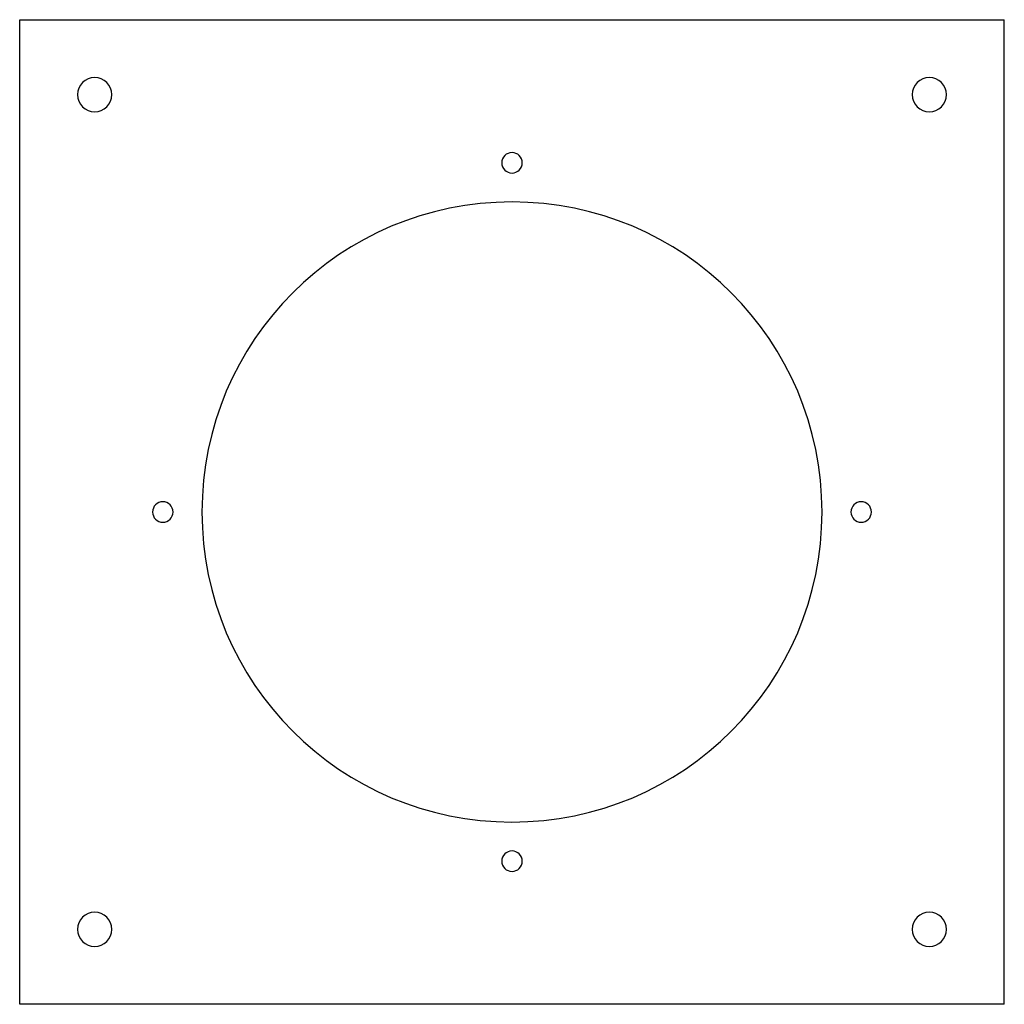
# Model space of a CAD drawing. Header units: millimetres. Extents: x -144 to 144, y -144 to 144.
import ezdxf

# ---------------------------------------------------------------- set-up
doc = ezdxf.new("R2010")
doc.units = ezdxf.units.MM
doc.layers.add('HIDDEN', color=7, linetype='Continuous')
doc.layers.add('THICK', color=7, linetype='Continuous')

msp = doc.modelspace()

# ---------------------------------------------------------------- linework, layer by layer
at = {"layer": 'HIDDEN'}
for p, q in [((-144.5, 144.5), (-144.5, 144.5)), ((144.5, 144.5), (144.5, 144.5)), ((-144.5, -144.5), (-144.5, -144.5)), ((144.5, -144.5), (144.5, -144.5))]:
    msp.add_line(p, q, dxfattribs=at)
for centre, start, end in [((0, 102.5), 90, 270), ((0, 102.5), 270, 90), ((-102.5, 0), 0, 180), ((102.5, 0), 0, 180), ((-102.5, 0), 180, 0), ((102.5, 0), 180, 0), ((0, -102.5), 90, 270), ((0, -102.5), 270, 90)]:
    msp.add_arc(centre, 3, start, end, dxfattribs=at)
at = {"layer": 'THICK'}
for p, q in [((-144.5, 144.5), (144.5, 144.5)), ((-144.5, -144.5), (-144.5, 144.5)), ((144.5, -144.5), (144.5, 144.5)), ((144.5, -144.5), (-144.5, -144.5))]:
    msp.add_line(p, q, dxfattribs=at)
for centre, radius, start, end in [((-122.5, 122.5), 5, 0, 180), ((122.5, 122.5), 5, 90, 270), ((122.5, 122.5), 5, 270, 90), ((-122.5, 122.5), 5, 180, 0), ((0, 0), 91, 0, 180), ((0, 0), 91, 180, 0), ((-122.5, -122.5), 5, 90, 270), ((-122.5, -122.5), 5, 270, 90), ((122.5, -122.5), 5, 0, 180), ((122.5, -122.5), 5, 180, 0)]:
    msp.add_arc(centre, radius, start, end, dxfattribs=at)

doc.saveas('drawing.dxf')
